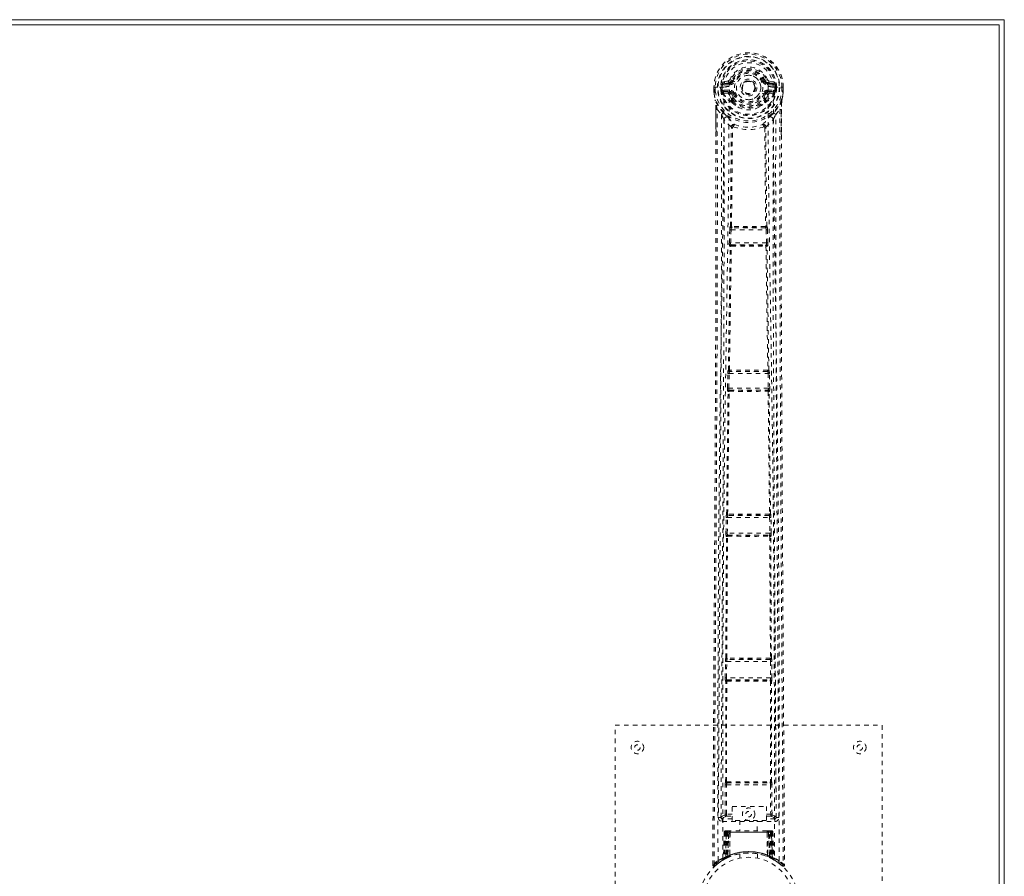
# Model space of a CAD drawing. Header units: inches. Extents: x 16.8 to 112.3, y 43.7 to 73.5.
# Tile 7 of 7: x 90.2 to 112.3, y 54.2 to 73.5. Entities that reach past the tile are written whole.
import ezdxf

# ---------------------------------------------------------------- set-up
doc = ezdxf.new("R2010")
doc.units = ezdxf.units.IN
doc.header["$MEASUREMENT"] = 0
doc.linetypes.add('SLD-Dashed', pattern=[0.075, 0.05, -0.025])
doc.linetypes.add('SLD-Solid', pattern=[0])

msp = doc.modelspace()

# ---------------------------------------------------------------- linework, layer by layer
at = {"color": 7, "linetype": 'SLD-Solid', "lineweight": 15}
for p, q in [((16.845, 73.465), (112.345, 73.465)), ((112.227, 73.347), (16.963, 73.347)), ((16.963, 73.347), (112.227, 73.347)), ((112.227, 43.833), (112.227, 73.347)), ((112.227, 73.347), (112.227, 43.833)), ((112.345, 73.465), (112.345, 43.715))]:
    msp.add_line(p, q, dxfattribs=at)
at = {"color": 7, "linetype": 'SLD-Dashed', "lineweight": 0}
for p, q in [((106.138, 72.089), (106.019, 72.066)), ((106.049, 72.03), (106.166, 72.05)), ((106.049, 72.03), (106.049, 72)), ((106.166, 72.03), (106.049, 72.03)), ((106.166, 72), (106.049, 72)), ((106.166, 72.05), (106.166, 72.03)), ((106.166, 72), (106.166, 72.03)), ((106.226, 72.094), (106.248, 72.084)), ((106.941, 72.084), (106.964, 72.094)), ((107.018, 72.117), (106.964, 72.094)), ((106.964, 72.094), (106.967, 72.087)), ((107.023, 72.05), (107.14, 72.03)), ((107.023, 72.05), (107.023, 72.03)), ((107.14, 72.03), (107.023, 72.03)), ((107.023, 72), (107.023, 72.03)), ((107.14, 72), (107.023, 72)), ((107.17, 72.066), (107.051, 72.089)), ((107.14, 72), (107.14, 72.03)), ((105.815, 71.943), (105.816, 71.865)), ((105.819, 71.943), (105.815, 71.943)), ((105.816, 71.944), (105.817, 71.864)), ((105.845, 71.943), (105.816, 71.943)), ((105.816, 71.865), (105.816, 71.865)), ((105.817, 71.818), (105.817, 71.814)), ((105.872, 71.943), (105.819, 71.943)), ((105.845, 71.943), (105.845, 71.866)), ((105.895, 71.943), (105.872, 71.943)), ((106.041, 71.943), (105.895, 71.943)), ((105.967, 71.871), (105.966, 71.943)), ((105.996, 71.871), (105.967, 71.869)), ((105.967, 71.869), (105.967, 71.871)), ((106.001, 71.943), (105.996, 71.943)), ((105.996, 71.943), (105.996, 71.872)), ((105.997, 71.871), (106.002, 71.851)), ((106.002, 71.867), (106.001, 71.943)), ((106.002, 71.851), (106.002, 71.867)), ((106.008, 71.829), (106.011, 71.825)), ((106.011, 71.825), (106.021, 71.815)), ((106.137, 71.794), (106.021, 71.815)), ((106.037, 71.878), (106.037, 71.848)), ((106.037, 71.878), (106.166, 71.878)), ((106.166, 71.823), (106.037, 71.848)), ((106.037, 71.848), (106.166, 71.848)), ((106.041, 71.943), (106.041, 71.943)), ((106.166, 71.878), (106.166, 71.848)), ((106.166, 71.823), (106.166, 71.848)), ((106.221, 71.782), (106.209, 71.801)), ((106.248, 71.793), (106.221, 71.782)), ((106.221, 71.782), (106.262, 71.695)), ((106.928, 71.695), (106.968, 71.782)), ((106.968, 71.782), (106.941, 71.793)), ((106.981, 71.678), (107.025, 71.771)), ((107.023, 71.878), (107.023, 71.848)), ((107.023, 71.878), (107.153, 71.878)), ((107.153, 71.848), (107.023, 71.823)), ((107.023, 71.823), (107.023, 71.848)), ((107.023, 71.848), (107.153, 71.848)), ((107.053, 71.794), (107.169, 71.815)), ((107.149, 71.943), (107.149, 71.943)), ((107.149, 71.943), (107.317, 71.943)), ((107.153, 71.848), (107.153, 71.878)), ((107.179, 71.825), (107.169, 71.815)), ((107.169, 71.815), (107.169, 71.815)), ((107.169, 71.815), (107.169, 71.815)), ((107.179, 71.825), (107.181, 71.829)), ((107.179, 71.825), (107.179, 71.825)), ((107.193, 71.871), (107.187, 71.851)), ((107.187, 71.851), (107.188, 71.867)), ((107.188, 71.943), (107.194, 71.943)), ((107.188, 71.867), (107.188, 71.943)), ((107.188, 71.943), (107.188, 71.943)), ((107.193, 71.872), (107.194, 71.943)), ((107.223, 71.869), (107.193, 71.871)), ((107.223, 71.943), (107.223, 71.87)), ((107.223, 71.87), (107.223, 71.869)), ((107.317, 71.943), (107.37, 71.943)), ((107.344, 71.866), (107.345, 71.943)), ((107.345, 71.943), (107.373, 71.943)), ((107.374, 71.943), (107.37, 71.943)), ((107.372, 71.864), (107.373, 71.944)), ((107.373, 71.818), (107.373, 71.814)), ((107.374, 71.943), (107.374, 71.865)), ((107.374, 71.865), (107.374, 71.865)), ((105.847, 71.641), (105.844, 71.659)), ((106.208, 71.64), (106.208, 71.678)), ((106.225, 71.597), (106.213, 71.616)), ((106.232, 71.681), (106.232, 71.643)), ((106.958, 71.643), (106.958, 71.681)), ((106.977, 71.616), (106.965, 71.597)), ((106.981, 71.64), (106.981, 71.678)), ((105.859, 70.838), (105.859, 71.445)), ((105.888, 71.445), (105.985, 71.33)), ((107.205, 71.33), (107.301, 71.445)), ((107.331, 71.445), (107.331, 70.871)), ((106.187, 68.814), (106.207, 71.034)), ((106.203, 71.051), (106.203, 71.051)), ((106.211, 68.816), (106.231, 71.037)), ((106.23, 71.037), (106.23, 71.037)), ((106.959, 71.037), (106.979, 68.816)), ((106.959, 71.037), (106.959, 71.037)), ((107.002, 68.814), (106.982, 71.034)), ((106.986, 71.051), (106.986, 71.051)), ((106.162, 68.443), (106.17, 68.738)), ((106.17, 68.738), (106.171, 68.766)), ((106.183, 68.813), (106.187, 68.814)), ((106.192, 68.442), (106.199, 68.737)), ((106.199, 68.737), (106.99, 68.737)), ((106.213, 68.782), (106.217, 68.783)), ((106.977, 68.782), (106.213, 68.782)), ((106.973, 68.811), (106.973, 68.811)), ((106.973, 68.783), (106.977, 68.782)), ((106.99, 68.737), (106.998, 68.442)), ((107.006, 68.813), (107.002, 68.814)), ((107.02, 68.738), (107.018, 68.766)), ((107.028, 68.443), (107.02, 68.738)), ((106.998, 68.442), (106.192, 68.442)), ((106.181, 68.365), (106.17, 68.368)), ((106.211, 68.394), (106.2, 68.397)), ((106.2, 68.397), (106.989, 68.397)), ((106.989, 68.397), (106.978, 68.394)), ((106.98, 68.371), (106.98, 68.371)), ((107.008, 68.365), (107.019, 68.368)), ((106.138, 65.579), (106.14, 65.58)), ((106.168, 65.548), (106.17, 65.549)), ((107.022, 65.548), (106.168, 65.548)), ((107.019, 65.549), (107.022, 65.548)), ((107.052, 65.579), (107.049, 65.58)), ((106.121, 65.177), (106.128, 65.504)), ((106.151, 65.176), (106.158, 65.503)), ((106.158, 65.503), (107.032, 65.503)), ((107.032, 65.503), (107.039, 65.176)), ((107.069, 65.177), (107.061, 65.504)), ((106.101, 62.342), (106.133, 65.099)), ((106.123, 62.344), (106.156, 65.1)), ((106.133, 65.099), (106.127, 65.102)), ((107.039, 65.176), (106.151, 65.176)), ((106.163, 65.128), (106.157, 65.131)), ((106.157, 65.131), (107.033, 65.131)), ((107.033, 65.131), (107.026, 65.128)), ((107.034, 65.1), (107.066, 62.344)), ((107.056, 65.099), (107.063, 65.102)), ((107.088, 62.342), (107.056, 65.099)), ((106.086, 61.914), (106.092, 62.266)), ((106.1, 62.341), (106.101, 62.342)), ((106.116, 61.913), (106.121, 62.266)), ((106.121, 62.266), (107.068, 62.266)), ((106.13, 62.311), (106.131, 62.312)), ((107.06, 62.311), (106.13, 62.311)), ((106.136, 62.312), (106.136, 62.312)), ((107.054, 62.312), (107.054, 62.312)), ((107.058, 62.312), (107.06, 62.311)), ((107.068, 62.266), (107.073, 61.913)), ((107.09, 62.341), (107.088, 62.342)), ((107.103, 61.914), (107.098, 62.266)), ((106.082, 59.101), (106.097, 61.837)), ((106.097, 61.837), (106.092, 61.839)), ((106.104, 59.102), (106.119, 61.838)), ((107.073, 61.913), (106.116, 61.913)), ((106.127, 61.866), (106.122, 61.868)), ((106.122, 61.868), (107.067, 61.868)), ((106.131, 61.866), (106.131, 61.866)), ((107.059, 61.866), (107.059, 61.866)), ((107.067, 61.868), (107.063, 61.866)), ((107.07, 61.838), (107.086, 59.102)), ((107.092, 61.837), (107.097, 61.839)), ((107.107, 59.101), (107.092, 61.837)), ((106.07, 58.655), (106.073, 59.025)), ((106.081, 59.1), (106.082, 59.101)), ((106.1, 58.654), (106.102, 59.025)), ((106.102, 59.025), (107.087, 59.025)), ((106.11, 59.07), (106.112, 59.071)), ((107.079, 59.07), (106.11, 59.07)), ((106.116, 59.071), (106.116, 59.071)), ((107.073, 59.071), (107.073, 59.071)), ((107.078, 59.071), (107.079, 59.07)), ((107.087, 59.025), (107.09, 58.654)), ((107.109, 59.1), (107.107, 59.101)), ((107.12, 58.655), (107.117, 59.025)), ((106.081, 58.578), (106.077, 58.58)), ((106.079, 56.321), (106.081, 58.578)), ((107.09, 58.654), (106.1, 58.654)), ((106.1, 56.322), (106.102, 58.579)), ((106.11, 58.608), (106.107, 58.609)), ((106.107, 58.609), (107.083, 58.609)), ((106.115, 58.607), (106.114, 58.607)), ((107.075, 58.607), (107.075, 58.607)), ((107.083, 58.609), (107.079, 58.608)), ((107.087, 58.579), (107.089, 56.322)), ((107.109, 58.578), (107.113, 58.58)), ((107.111, 56.321), (107.109, 58.578)), ((103.595, 49.59), (103.595, 57.59)), ((103.595, 57.59), (109.595, 57.59)), ((109.595, 57.59), (109.595, 49.59)), ((106.068, 55.586), (106.07, 56.246)), ((106.078, 56.321), (106.079, 56.321)), ((106.098, 55.586), (106.1, 56.246)), ((106.1, 56.246), (107.09, 56.246)), ((106.108, 56.291), (106.108, 56.291)), ((106.108, 56.291), (107.082, 56.291)), ((107.081, 56.291), (107.082, 56.291)), ((107.09, 56.246), (107.091, 55.586)), ((107.111, 56.321), (107.111, 56.321)), ((107.121, 55.586), (107.12, 56.246)), ((106.227, 55.586), (106.098, 55.586)), ((106.227, 55.761), (106.996, 55.761)), ((106.227, 55.447), (106.227, 55.761)), ((106.996, 55.761), (106.996, 55.447)), ((106.996, 55.586), (107.091, 55.586)), ((105.914, 55.514), (105.974, 55.514)), ((105.974, 55.518), (105.975, 55.516)), ((105.974, 55.514), (105.976, 55.503)), ((105.975, 55.513), (105.976, 55.503)), ((106.004, 55.484), (106.004, 55.424)), ((106.227, 55.484), (106.004, 55.484)), ((106.004, 55.424), (107.185, 55.424)), ((106.096, 55.541), (106.227, 55.541)), ((106.996, 55.447), (106.227, 55.447)), ((106.4, 55.447), (106.4, 55.215)), ((106.79, 55.215), (106.79, 55.447)), ((106.996, 55.541), (107.093, 55.541)), ((107.185, 55.484), (106.996, 55.484)), ((107.185, 55.424), (107.185, 55.484)), ((107.213, 55.503), (107.215, 55.514)), ((107.213, 55.503), (107.214, 55.513)), ((107.215, 55.516), (107.215, 55.518)), ((107.215, 55.514), (107.275, 55.514)), ((106.048, 55.186), (106.027, 54.58)), ((106.061, 55.186), (106.04, 54.588)), ((106.061, 55.186), (106.048, 55.186)), ((106.048, 55.186), (106.087, 55.186)), ((106.08, 55.186), (106.059, 54.599)), ((106.08, 55.189), (106.06, 54.595)), ((106.147, 55.186), (106.08, 55.186)), ((106.086, 54.628), (106.087, 55.186)), ((106.087, 55.186), (107.102, 55.186)), ((106.101, 55.215), (106.091, 55.215)), ((106.1, 55.186), (106.1, 54.635)), ((107.089, 55.186), (106.101, 55.186)), ((106.164, 55.215), (106.11, 55.215)), ((106.119, 55.186), (106.119, 54.643)), ((106.119, 55.186), (107.071, 55.186)), ((106.127, 54.634), (106.147, 55.186)), ((106.148, 55.186), (106.129, 54.635)), ((106.147, 55.186), (106.148, 55.186)), ((106.17, 54.662), (106.175, 55.186)), ((106.178, 55.186), (106.174, 54.664)), ((106.178, 55.186), (106.175, 55.186)), ((106.185, 55.215), (106.178, 55.215)), ((107.011, 55.186), (106.178, 55.186)), ((107.004, 55.215), (106.185, 55.215)), ((107.012, 55.215), (107.005, 55.215)), ((107.016, 54.664), (107.011, 55.186)), ((107.014, 55.186), (107.011, 55.186)), ((107.014, 55.186), (107.02, 54.662)), ((107.08, 55.215), (107.025, 55.215)), ((107.061, 54.635), (107.041, 55.186)), ((107.041, 55.186), (107.043, 55.186)), ((107.043, 55.186), (107.062, 54.634)), ((107.11, 55.186), (107.043, 55.186)), ((107.07, 55.215), (107.077, 55.215)), ((107.071, 54.643), (107.071, 55.186)), ((107.098, 55.215), (107.089, 55.215)), ((107.089, 55.186), (107.089, 54.635)), ((107.089, 55.186), (107.128, 55.186)), ((107.103, 55.186), (107.103, 54.628)), ((107.13, 54.595), (107.109, 55.189)), ((107.11, 55.186), (107.13, 54.599)), ((107.128, 55.186), (107.149, 54.588)), ((107.142, 55.186), (107.128, 55.186)), ((107.142, 55.186), (107.163, 54.58)), ((106.395, 54.697), (106.395, 54.601)), ((106.795, 54.601), (106.795, 54.697)), ((105.942, 54.508), (105.838, 54.425)), ((105.926, 54.498), (105.945, 54.513)), ((106.051, 54.577), (105.948, 54.513)), ((106.012, 54.555), (106.026, 54.563)), ((106.027, 54.58), (106.04, 54.588)), ((106.044, 54.574), (106.111, 54.608)), ((106.059, 54.599), (106.127, 54.634)), ((106.086, 54.628), (106.099, 54.602)), ((106.111, 54.608), (106.112, 54.609)), ((106.114, 54.61), (106.112, 54.609)), ((106.13, 54.617), (106.119, 54.643)), ((106.129, 54.635), (106.127, 54.634)), ((106.159, 54.628), (106.129, 54.614)), ((106.17, 54.662), (106.174, 54.664)), ((107.012, 54.637), (107.018, 54.635)), ((107.016, 54.664), (107.02, 54.662)), ((107.071, 54.643), (107.059, 54.617)), ((107.062, 54.634), (107.061, 54.635)), ((107.062, 54.634), (107.13, 54.599)), ((107.076, 54.609), (107.077, 54.609)), ((107.078, 54.609), (107.079, 54.608)), ((107.079, 54.608), (107.145, 54.574)), ((107.088, 54.603), (107.09, 54.602)), ((107.149, 54.588), (107.163, 54.58)), ((107.158, 54.568), (107.171, 54.56)), ((107.164, 54.563), (107.177, 54.555)), ((105.788, 54.448), (105.818, 54.448))]:
    msp.add_line(p, q, dxfattribs=at)
at = {"color": 7, "linetype": 'SLD-Dashed', "lineweight": 0, "flags": 128}
for points in [[(107.032, 71.961), (107.025, 72.04), (107.001, 72.117), (106.96, 72.188), (106.904, 72.249), (106.837, 72.298), (106.761, 72.335), (106.679, 72.357), (106.595, 72.365), (106.51, 72.357), (106.428, 72.335), (106.352, 72.298), (106.285, 72.249), (106.23, 72.188), (106.189, 72.117), (106.164, 72.04), (106.158, 71.961)], [(106.049, 72), (106.026, 72.004), (106.007, 72.017)], [(106.015, 54.597), (106.013, 57.035), (106.018, 59.471), (106.033, 61.906), (106.061, 64.339), (106.091, 66.248), (106.122, 68.155), (106.149, 70.059), (106.158, 71.961)], [(106.276, 72.073), (106.27, 72.075), (106.265, 72.077), (106.261, 72.079), (106.256, 72.081), (106.253, 72.082), (106.25, 72.083), (106.249, 72.084), (106.248, 72.084)], [(106.914, 72.073), (106.919, 72.075), (106.924, 72.077), (106.929, 72.079), (106.933, 72.081), (106.936, 72.082), (106.939, 72.083), (106.941, 72.084), (106.941, 72.084)], [(107.032, 71.961), (107.041, 70.025), (107.068, 68.086), (107.101, 66.144), (107.13, 64.2), (107.153, 62.254), (107.171, 59.703), (107.176, 57.151), (107.174, 54.597)], [(107.183, 72.017), (107.163, 72.004), (107.14, 72)], [(105.815, 71.943), (105.815, 71.943), (105.816, 71.943), (105.816, 71.943)], [(105.845, 71.866), (105.839, 71.865), (105.833, 71.865), (105.827, 71.865), (105.823, 71.865), (105.819, 71.865), (105.816, 71.865), (105.815, 71.865), (105.816, 71.865)], [(105.845, 71.865), (105.844, 71.861), (105.836, 71.85), (105.834, 71.845), (105.833, 71.84), (105.832, 71.836), (105.831, 71.834), (105.83, 71.833), (105.826, 71.831), (105.823, 71.83), (105.822, 71.829), (105.821, 71.828), (105.82, 71.824), (105.819, 71.815), (105.819, 71.814), (105.818, 71.813), (105.818, 71.813), (105.817, 71.814)], [(105.817, 71.818), (105.829, 71.73), (105.844, 71.659)], [(105.817, 71.814), (105.83, 71.722), (105.846, 71.648)], [(105.907, 54.542), (105.904, 56.985), (105.908, 59.426), (105.922, 61.867), (105.948, 64.305), (105.976, 66.218), (106.006, 68.13), (106.031, 70.038), (106.041, 71.943)], [(105.997, 71.871), (105.996, 71.871), (105.996, 71.871)], [(106.002, 71.867), (106.018, 71.875), (106.037, 71.878)], [(106.164, 71.771), (106.151, 71.788), (106.137, 71.794)], [(106.208, 71.678), (106.185, 71.72), (106.164, 71.771)], [(106.276, 71.805), (106.27, 71.803), (106.265, 71.8), (106.261, 71.798), (106.256, 71.797), (106.253, 71.795), (106.25, 71.794), (106.249, 71.793), (106.248, 71.793)], [(106.914, 71.805), (106.919, 71.803), (106.924, 71.8), (106.929, 71.798), (106.933, 71.797), (106.936, 71.795), (106.939, 71.794), (106.941, 71.793), (106.941, 71.793)], [(107.025, 71.771), (107.039, 71.788), (107.053, 71.794)], [(107.283, 54.542), (107.285, 56.985), (107.281, 59.426), (107.267, 61.867), (107.241, 64.305), (107.214, 66.219), (107.184, 68.13), (107.159, 70.038), (107.149, 71.943)], [(107.153, 71.878), (107.171, 71.875), (107.188, 71.867)], [(107.193, 71.871), (107.193, 71.871), (107.193, 71.871)], [(107.343, 71.648), (107.359, 71.722), (107.373, 71.814)], [(107.344, 71.866), (107.35, 71.865), (107.356, 71.865), (107.362, 71.865), (107.367, 71.865), (107.37, 71.865), (107.373, 71.865), (107.374, 71.865), (107.374, 71.865)], [(107.373, 71.814), (107.372, 71.813), (107.371, 71.813), (107.37, 71.813), (107.37, 71.815), (107.369, 71.823), (107.368, 71.827), (107.367, 71.829), (107.366, 71.829), (107.363, 71.83), (107.361, 71.831), (107.359, 71.832), (107.358, 71.834), (107.357, 71.841), (107.356, 71.846), (107.354, 71.85), (107.348, 71.857), (107.345, 71.861), (107.344, 71.865)], [(107.373, 71.818), (107.36, 71.73), (107.345, 71.659)], [(107.373, 71.943), (107.374, 71.943), (107.375, 71.943), (107.374, 71.943)], [(105.844, 71.659), (105.845, 71.654), (105.846, 71.648)], [(106.027, 71.37), (105.926, 71.493), (105.846, 71.648)], [(106.213, 71.616), (106.212, 71.617), (106.208, 71.64)], [(106.225, 71.597), (106.303, 71.53), (106.356, 71.501)], [(106.834, 71.501), (106.887, 71.531), (106.965, 71.597)], [(106.981, 71.64), (106.977, 71.617), (106.977, 71.616)], [(107.343, 71.648), (107.263, 71.493), (107.163, 71.37)], [(107.339, 71.615), (107.335, 71.561), (107.331, 71.445)], [(107.345, 71.659), (107.342, 71.639), (107.339, 71.615)], [(107.343, 71.648), (107.345, 71.654), (107.345, 71.659)], [(105.818, 54.448), (105.823, 55.383), (105.829, 56.355), (105.835, 57.363), (105.84, 58.132), (105.841, 58.234), (105.841, 58.337), (105.842, 58.44), (105.843, 58.543), (105.843, 58.646), (105.844, 58.771), (105.846, 59.137), (105.849, 59.473), (105.85, 59.776), (105.852, 60.047), (105.855, 60.555), (105.858, 60.999), (105.862, 61.657), (105.865, 62.256), (105.869, 62.798), (105.872, 63.406), (105.875, 64.026), (105.881, 65.224), (105.887, 66.5), (105.89, 67.732), (105.892, 68.973), (105.892, 70.223), (105.888, 71.445)], [(105.859, 71.445), (105.858, 71.445), (105.86, 71.445), (105.862, 71.445), (105.865, 71.445), (105.87, 71.445), (105.875, 71.445), (105.881, 71.445), (105.888, 71.445)], [(105.86, 71.445), (105.861, 71.167), (105.862, 70.928), (105.862, 70.837)], [(105.985, 71.33), (105.986, 70.572), (105.986, 69.777), (105.986, 68.947), (105.984, 68.08), (105.981, 67.229), (105.979, 66.512), (105.975, 65.827), (105.972, 65.091), (105.968, 64.305), (105.966, 64.063), (105.965, 63.818), (105.964, 63.568), (105.962, 63.35), (105.961, 63.173), (105.96, 62.988), (105.959, 62.794), (105.958, 62.591), (105.955, 62.182), (105.953, 61.742), (105.95, 61.27), (105.949, 61.177), (105.949, 61.154), (105.949, 61.137), (105.949, 61.114), (105.949, 61.085), (105.948, 61.049), (105.948, 61.007), (105.947, 60.861), (105.946, 60.668), (105.945, 60.467), (105.943, 60.232), (105.941, 59.964), (105.941, 59.85), (105.94, 59.73), (105.939, 59.605), (105.938, 59.475), (105.938, 59.392), (105.937, 59.312), (105.932, 58.477), (105.927, 57.673), (105.923, 56.911), (105.918, 56.191), (105.914, 55.514)], [(107.275, 55.514), (107.272, 56.126), (107.268, 56.772), (107.264, 57.455), (107.259, 58.172), (107.255, 58.914), (107.254, 59.014), (107.253, 59.114), (107.253, 59.215), (107.252, 59.316), (107.251, 59.418), (107.251, 59.547), (107.248, 59.932), (107.246, 60.275), (107.244, 60.575), (107.242, 60.833), (107.242, 60.976), (107.241, 61.101), (107.24, 61.209), (107.24, 61.299), (107.239, 61.373), (107.239, 61.43), (107.238, 61.56), (107.237, 61.735), (107.234, 62.257), (107.231, 62.739), (107.229, 62.969), (107.228, 63.188), (107.227, 63.397), (107.225, 63.657), (107.224, 63.919), (107.222, 64.175), (107.221, 64.424), (107.215, 65.543), (107.21, 66.733), (107.206, 67.873), (107.204, 69.028), (107.203, 70.192), (107.205, 71.33)], [(107.301, 71.445), (107.298, 70.109), (107.297, 68.755), (107.3, 67.377), (107.304, 66.051), (107.311, 64.685), (107.318, 63.319), (107.325, 62.018), (107.332, 60.865), (107.337, 60.059), (107.345, 58.734), (107.353, 57.591), (107.359, 56.502), (107.366, 55.454), (107.372, 54.447)], [(107.331, 71.445), (107.331, 71.445), (107.33, 71.445), (107.327, 71.445), (107.324, 71.445), (107.32, 71.445), (107.314, 71.445), (107.308, 71.445), (107.301, 71.445)], [(107.327, 70.871), (107.328, 71.114), (107.329, 71.445)], [(106.044, 71.218), (106.041, 67.293), (106.022, 63.367), (105.998, 59.441), (105.974, 55.514)], [(106.203, 71.051), (106.118, 71.13), (106.044, 71.218)], [(106.122, 71.282), (106.132, 71.273), (106.137, 71.267)], [(106.251, 71.057), (106.246, 71.067), (106.24, 71.074), (106.232, 71.079), (106.224, 71.08), (106.216, 71.077), (106.21, 71.071), (106.205, 71.062), (106.203, 71.051)], [(106.986, 71.051), (106.984, 71.062), (106.98, 71.071), (106.973, 71.077), (106.966, 71.08), (106.957, 71.079), (106.95, 71.074), (106.943, 71.067), (106.939, 71.057)], [(106.986, 71.051), (107.071, 71.13), (107.145, 71.218)], [(107.067, 71.282), (107.058, 71.273), (107.052, 71.267)], [(107.215, 55.514), (107.191, 59.441), (107.167, 63.367), (107.148, 67.293), (107.145, 71.218)], [(107.331, 70.871), (107.33, 67.197), (107.35, 62.947), (107.376, 58.698), (107.402, 54.448)], [(105.788, 54.448), (105.814, 58.698), (105.839, 62.947), (105.859, 67.197), (105.859, 70.838)], [(106.17, 68.738), (106.173, 68.738), (106.18, 68.737), (106.189, 68.737), (106.199, 68.737)], [(106.211, 68.816), (106.204, 68.813), (106.2, 68.808), (106.198, 68.802), (106.197, 68.797), (106.2, 68.791), (106.204, 68.787), (106.21, 68.784), (106.217, 68.783)], [(106.211, 68.816), (106.213, 68.813), (106.215, 68.812), (106.216, 68.811), (106.217, 68.811)], [(106.973, 68.783), (106.979, 68.784), (106.985, 68.787), (106.99, 68.791), (106.992, 68.797), (106.992, 68.802), (106.989, 68.808), (106.985, 68.813), (106.979, 68.816)], [(106.973, 68.811), (106.974, 68.811), (106.975, 68.812), (106.976, 68.813), (106.979, 68.816)], [(106.99, 68.737), (107, 68.737), (107.009, 68.737), (107.016, 68.738), (107.02, 68.738)], [(106.162, 68.443), (106.163, 68.443), (106.165, 68.443), (106.168, 68.443), (106.172, 68.443), (106.176, 68.443), (106.181, 68.443), (106.186, 68.443), (106.192, 68.442)], [(106.998, 68.442), (107.003, 68.443), (107.008, 68.443), (107.013, 68.443), (107.017, 68.443), (107.021, 68.443), (107.024, 68.443), (107.026, 68.443), (107.028, 68.443)], [(106.14, 65.58), (106.161, 66.973), (106.181, 68.365)], [(106.163, 65.582), (106.184, 66.975), (106.205, 68.367)], [(106.211, 68.394), (106.205, 68.393), (106.199, 68.391), (106.196, 68.387), (106.193, 68.383), (106.193, 68.378), (106.195, 68.374), (106.199, 68.37), (106.204, 68.367)], [(106.21, 68.371), (106.209, 68.371), (106.208, 68.371), (106.206, 68.37), (106.204, 68.367)], [(106.985, 68.367), (106.99, 68.37), (106.994, 68.374), (106.996, 68.378), (106.996, 68.383), (106.994, 68.387), (106.99, 68.391), (106.985, 68.393), (106.978, 68.394)], [(106.985, 68.367), (107.006, 66.975), (107.027, 65.582)], [(107.049, 65.58), (107.029, 66.973), (107.008, 68.365)], [(106.163, 65.582), (106.157, 65.578), (106.152, 65.573), (106.15, 65.568), (106.15, 65.562), (106.152, 65.557), (106.157, 65.553), (106.163, 65.55), (106.17, 65.549)], [(107.019, 65.549), (107.026, 65.55), (107.033, 65.553), (107.037, 65.557), (107.039, 65.562), (107.039, 65.568), (107.037, 65.573), (107.033, 65.578), (107.027, 65.582)], [(107.021, 65.577), (107.022, 65.577), (107.023, 65.577), (107.024, 65.578), (107.027, 65.582)], [(106.128, 65.504), (106.131, 65.504), (106.138, 65.504), (106.148, 65.504), (106.158, 65.503)], [(106.129, 65.523), (106.129, 65.518), (106.13, 65.504)], [(107.032, 65.503), (107.042, 65.504), (107.052, 65.504), (107.058, 65.504), (107.061, 65.504)], [(107.059, 65.504), (107.06, 65.518), (107.06, 65.523)], [(106.121, 65.177), (106.122, 65.177), (106.124, 65.177), (106.127, 65.177), (106.131, 65.176), (106.135, 65.176), (106.14, 65.176), (106.145, 65.176), (106.151, 65.176)], [(106.163, 65.128), (106.157, 65.127), (106.151, 65.125), (106.147, 65.121), (106.145, 65.117), (106.145, 65.112), (106.147, 65.108), (106.15, 65.104), (106.156, 65.1)], [(106.161, 65.105), (106.16, 65.105), (106.159, 65.104), (106.158, 65.103), (106.156, 65.1)], [(107.033, 65.1), (107.039, 65.104), (107.043, 65.108), (107.045, 65.112), (107.044, 65.117), (107.042, 65.121), (107.038, 65.125), (107.033, 65.127), (107.026, 65.128)], [(107.039, 65.176), (107.044, 65.176), (107.05, 65.176), (107.054, 65.176), (107.059, 65.176), (107.063, 65.177), (107.066, 65.177), (107.068, 65.177), (107.069, 65.177)], [(106.092, 62.286), (106.092, 62.28), (106.094, 62.266)], [(106.092, 62.266), (106.094, 62.266), (106.101, 62.266), (106.111, 62.266), (106.121, 62.266)], [(106.123, 62.344), (106.117, 62.34), (106.113, 62.335), (106.111, 62.33), (106.111, 62.324), (106.114, 62.319), (106.118, 62.315), (106.124, 62.313), (106.131, 62.312)], [(106.123, 62.344), (106.126, 62.34), (106.127, 62.339), (106.128, 62.339), (106.129, 62.339)], [(107.058, 62.312), (107.065, 62.313), (107.071, 62.315), (107.076, 62.319), (107.078, 62.324), (107.078, 62.33), (107.076, 62.335), (107.072, 62.34), (107.066, 62.344)], [(107.06, 62.339), (107.061, 62.339), (107.062, 62.339), (107.064, 62.34), (107.066, 62.344)], [(107.068, 62.266), (107.078, 62.266), (107.088, 62.266), (107.095, 62.266), (107.098, 62.266)], [(107.096, 62.266), (107.097, 62.28), (107.097, 62.286)], [(106.086, 61.914), (106.088, 61.914), (106.09, 61.914), (106.092, 61.914), (106.096, 61.914), (106.101, 61.914), (106.106, 61.914), (106.111, 61.913), (106.116, 61.913)], [(106.127, 61.866), (106.12, 61.865), (106.115, 61.863), (106.111, 61.859), (106.108, 61.855), (106.108, 61.85), (106.11, 61.845), (106.114, 61.841), (106.119, 61.838)], [(106.124, 61.842), (106.123, 61.842), (106.123, 61.842), (106.121, 61.841), (106.119, 61.838)], [(107.07, 61.838), (107.076, 61.841), (107.08, 61.845), (107.081, 61.85), (107.081, 61.855), (107.079, 61.859), (107.075, 61.863), (107.069, 61.865), (107.063, 61.866)], [(107.07, 61.838), (107.068, 61.841), (107.067, 61.842), (107.066, 61.842), (107.065, 61.842)], [(107.073, 61.913), (107.079, 61.913), (107.084, 61.914), (107.089, 61.914), (107.093, 61.914), (107.097, 61.914), (107.1, 61.914), (107.102, 61.914), (107.103, 61.914)], [(107.212, 56.085), (107.209, 56.528), (107.206, 57.098), (107.203, 57.63), (107.2, 58.122), (107.197, 58.568), (107.194, 58.976), (107.192, 59.346), (107.19, 59.678), (107.187, 60.133), (107.185, 60.43)], [(106.073, 59.041), (106.073, 59.037), (106.075, 59.025)], [(106.073, 59.025), (106.075, 59.025), (106.082, 59.025), (106.092, 59.025), (106.102, 59.025)], [(106.104, 59.102), (106.098, 59.098), (106.094, 59.094), (106.092, 59.088), (106.092, 59.083), (106.095, 59.078), (106.099, 59.074), (106.105, 59.072), (106.112, 59.071)], [(106.104, 59.102), (106.106, 59.099), (106.108, 59.097), (106.109, 59.097), (106.11, 59.097)], [(107.078, 59.071), (107.084, 59.072), (107.09, 59.074), (107.095, 59.078), (107.097, 59.083), (107.097, 59.088), (107.095, 59.094), (107.092, 59.098), (107.086, 59.102)], [(107.08, 59.097), (107.081, 59.097), (107.082, 59.097), (107.083, 59.099), (107.086, 59.102)], [(107.087, 59.025), (107.097, 59.025), (107.107, 59.025), (107.114, 59.025), (107.117, 59.025)], [(107.115, 59.025), (107.116, 59.037), (107.116, 59.041)], [(106.07, 58.655), (106.071, 58.655), (106.073, 58.655), (106.076, 58.655), (106.08, 58.655), (106.084, 58.654), (106.089, 58.654), (106.094, 58.654), (106.1, 58.654)], [(106.11, 58.608), (106.104, 58.607), (106.098, 58.604), (106.094, 58.601), (106.092, 58.596), (106.092, 58.591), (106.093, 58.586), (106.097, 58.582), (106.102, 58.579)], [(106.108, 58.583), (106.107, 58.583), (106.106, 58.583), (106.105, 58.582), (106.102, 58.579)], [(107.087, 58.579), (107.092, 58.582), (107.096, 58.586), (107.098, 58.591), (107.098, 58.596), (107.095, 58.601), (107.091, 58.604), (107.085, 58.607), (107.079, 58.608)], [(107.087, 58.579), (107.085, 58.582), (107.083, 58.583), (107.083, 58.583), (107.082, 58.583)], [(107.09, 58.654), (107.095, 58.654), (107.101, 58.654), (107.105, 58.654), (107.11, 58.655), (107.114, 58.655), (107.117, 58.655), (107.119, 58.655), (107.12, 58.655)], [(106.07, 56.246), (106.071, 56.246), (106.073, 56.246), (106.076, 56.246), (106.08, 56.246), (106.084, 56.246), (106.089, 56.246), (106.094, 56.246), (106.1, 56.246)], [(106.1, 56.322), (106.095, 56.318), (106.091, 56.314), (106.089, 56.309), (106.089, 56.303), (106.091, 56.299), (106.096, 56.295), (106.102, 56.292), (106.108, 56.291)], [(106.1, 56.322), (106.103, 56.319), (106.104, 56.317), (106.105, 56.317), (106.106, 56.317)], [(106.106, 56.317), (106.348, 56.317), (106.595, 56.317), (106.841, 56.317), (107.083, 56.317)], [(106.113, 56.291), (106.23, 56.291), (106.349, 56.291), (106.468, 56.291), (106.588, 56.291), (106.698, 56.291), (106.808, 56.291), (106.914, 56.291), (106.996, 56.291), (107.077, 56.291)], [(107.081, 56.291), (107.088, 56.292), (107.094, 56.295), (107.098, 56.299), (107.1, 56.303), (107.101, 56.309), (107.099, 56.314), (107.094, 56.318), (107.089, 56.322)], [(107.09, 56.246), (107.1, 56.246), (107.11, 56.246), (107.117, 56.246), (107.12, 56.246)], [(106.068, 55.586), (106.072, 55.586), (106.078, 55.586), (106.087, 55.586), (106.098, 55.586)], [(107.121, 55.586), (107.118, 55.586), (107.111, 55.586), (107.102, 55.586), (107.091, 55.586)], [(105.974, 55.514), (105.997, 55.543), (106.067, 55.571)], [(106.004, 55.484), (106.027, 55.513), (106.096, 55.541)], [(107.093, 55.541), (107.162, 55.513), (107.185, 55.484)], [(107.215, 55.514), (107.192, 55.543), (107.123, 55.571)], [(106.1, 55.186), (106.086, 55.186), (106.073, 55.186), (106.065, 55.186), (106.061, 55.186)], [(106.08, 55.186), (106.08, 55.186), (106.082, 55.186), (106.085, 55.186), (106.09, 55.186), (106.096, 55.186), (106.103, 55.186), (106.111, 55.186), (106.119, 55.186)], [(106.087, 55.186), (106.087, 55.197), (106.087, 55.206), (106.087, 55.213), (106.087, 55.213)], [(106.175, 55.186), (106.165, 55.186), (106.157, 55.186), (106.151, 55.186), (106.148, 55.186)], [(106.175, 55.186), (106.175, 55.191), (106.176, 55.197), (106.177, 55.202), (106.178, 55.206), (106.18, 55.21), (106.181, 55.213), (106.183, 55.214), (106.185, 55.215)], [(107.005, 55.215), (107.008, 55.213), (107.011, 55.206), (107.013, 55.196), (107.014, 55.186)], [(107.041, 55.186), (107.039, 55.186), (107.033, 55.186), (107.024, 55.186), (107.014, 55.186)], [(107.071, 55.186), (107.078, 55.186), (107.086, 55.186), (107.093, 55.186), (107.099, 55.186), (107.104, 55.186), (107.108, 55.186), (107.109, 55.186), (107.11, 55.186)], [(107.103, 55.186), (107.118, 55.186), (107.13, 55.186), (107.135, 55.186), (107.139, 55.186), (107.142, 55.186)], [(106.083, 54.594), (106.091, 54.599), (106.098, 54.605)], [(106.172, 54.635), (106.173, 54.636), (106.174, 54.638), (106.174, 54.64), (106.174, 54.644), (106.174, 54.648), (106.173, 54.652), (106.171, 54.657), (106.17, 54.662)], [(107.018, 54.635), (107.016, 54.636), (107.016, 54.638), (107.015, 54.64), (107.015, 54.644), (107.016, 54.648), (107.017, 54.652), (107.018, 54.657), (107.02, 54.662)], [(107.177, 54.555), (107.176, 54.556), (107.175, 54.556)], [(107.353, 54.428), (107.36, 54.424), (107.368, 54.422), (107.377, 54.421), (107.385, 54.422), (107.391, 54.426), (107.397, 54.431), (107.4, 54.438), (107.401, 54.445)], [(107.402, 54.448), (107.401, 54.448), (107.399, 54.448), (107.393, 54.448), (107.383, 54.448), (107.378, 54.448), (107.372, 54.448)]]:
    msp.add_lwpolyline(points, dxfattribs=at)
at = {"color": 7, "linetype": 'SLD-Dashed', "lineweight": 0}
for centre, radius in [((106.595, 71.939), 0.7), ((106.595, 71.939), 0.69), ((106.595, 71.939), 0.623), ((106.595, 71.939), 0.32), ((106.595, 71.939), 0.275), ((106.595, 71.939), 0.188), ((106.595, 71.939), 0.156), ((106.595, 71.939), 0.142), ((106.595, 71.939), 0.14), ((106.595, 71.939), 0.138), ((104.095, 57.09), 0.141), ((104.095, 57.09), 0.0625), ((109.095, 57.09), 0.141), ((109.095, 57.09), 0.0625), ((106.595, 55.59), 0.14), ((106.595, 55.59), 0.0625), ((106.595, 53.59), 1.125), ((106.595, 53.59), 1.03)]:
    msp.add_circle(centre, radius, dxfattribs=at)
for centre, radius, start, end in [((106.595, 71.939), 0.78, 0, 179.6863), ((106.595, 71.939), 0.78, 0.3208, 179.6784), ((106.595, 71.939), 0.75, 0.3211, 179.6789), ((106.595, 71.939), 0.629, 0.4095, 179.5861), ((106.595, 71.939), 0.599, 0.4095, 179.5861), ((106.595, 71.943), 0.554, 0.0503, 179.957), ((106.595, 71.939), 0.459, 22.774, 157.226), ((106.595, 71.939), 0.4, 22.774, 157.226), ((106.595, 71.939), 0.376, 22.774, 157.226), ((106.595, 71.939), 0.346, 22.7736, 157.2264), ((106.595, 71.939), 0.275, 90.0004, 269.9996), ((106.595, 71.939), 0.275, 269.9994, 90.0006), ((106.595, 71.939), 0.593, 172.3909, 179.5868), ((106.211, 71.99), 0.206, 158.3392, 172.3399), ((106.048, 72.06), 0.0299, 167.8868, 271.9573), ((106.156, 71.572), 0.389, 89.6789, 107.1681), ((106.167, 72.08), 0.0301, 162.39, 268.5415), ((106.129, 72.134), 0.0456, 281.3979, 337.4236), ((106.16, 72.121), 0.0714, 274.7351, 337.153), ((106.166, 72.119), 0.089, 270, 337.226), ((106.166, 72.119), 0.119, 270.0025, 337.223), ((104.191, 67.323), 5.187, 66.898, 67.5534), ((107.023, 72.119), 0.119, 202.7746, 269.9998), ((107.023, 72.119), 0.089, 202.774, 270), ((107.03, 72.122), 0.0716, 208.9548, 265.1638), ((107.06, 72.134), 0.0457, 202.6522, 258.5184), ((107.023, 72.08), 0.0301, 271.4563, 17.6197), ((107.039, 71.602), 0.358, 72.1172, 91.0928), ((107.141, 72.06), 0.0299, 268.0507, 12.1053), ((106.979, 71.99), 0.206, 7.6543, 21.6562), ((106.595, 71.939), 0.593, 0.4056, 7.6091), ((106.253, 71.853), 0.437, 178.3529, 185.5999), ((106.648, 71.86), 0.832, 179.6705, 182.8988), ((106.595, 71.939), 0.788, 189.1184, 350.8816), ((106.595, 71.939), 0.753, 185.5813, 354.4206), ((106.595, 71.939), 0.632, 186.2979, 353.7021), ((106.595, 71.939), 0.602, 186.4998, 353.5002), ((106.077, 71.858), 0.075, 185.4798, 203.3273), ((106.036, 71.817), 0.0305, 89.0065, 157.7948), ((106.458, 72.029), 0.491, 204.6711, 241.7218), ((106.398, 72.031), 0.435, 209.8477, 244.1932), ((106.167, 71.793), 0.0299, 91.0979, 179.1191), ((106.195, 71.765), 0.031, 31.7528, 170.0589), ((106.166, 71.759), 0.119, 22.777, 89.9975), ((106.166, 71.759), 0.089, 22.774, 90), ((106.165, 71.769), 0.0542, 36.1817, 89.4197), ((106.595, 71.939), 0.376, 202.774, 337.226), ((106.595, 71.939), 0.346, 202.7736, 337.2264), ((107.023, 71.759), 0.119, 90.0002, 157.2254), ((107.023, 71.759), 0.089, 90, 157.226), ((106.738, 72.023), 0.483, 297.9645, 335.8035), ((107.029, 71.759), 0.0647, 94.6835, 158.9233), ((106.995, 71.765), 0.031, 10.0014, 148.1897), ((106.792, 72.031), 0.434, 295.7994, 330.1531), ((107.023, 71.793), 0.0299, 0.8846, 88.8984), ((107.153, 71.817), 0.0305, 22.1954, 90.9947), ((107.082, 71.866), 0.106, 339.3009, 351.8921), ((108.888, 71.779), 1.518, 176.7091, 178.6165), ((106.579, 71.86), 0.795, 357.0254, 0.4048), ((102.157, 70.781), 3.79, 10.0808, 13.2267), ((103.011, 71.359), 2.851, 1.7253, 5.684), ((104.533, 71.468), 1.325, 359.0056, 7.5039), ((106.239, 71.675), 0.0305, 40.9372, 174.0451), ((106.229, 71.607), 0.0743, 88.1532, 106.2988), ((106.229, 71.568), 0.0747, 88.1664, 106.2287), ((106.268, 71.585), 0.0441, 127.0387, 165.3984), ((106.265, 71.649), 0.0463, 93.6868, 135.7344), ((106.595, 71.949), 0.451, 216.3978, 323.6022), ((106.263, 71.643), 0.0316, 180.6839, 225.4388), ((106.595, 71.971), 0.498, 224.7106, 315.2894), ((106.595, 71.934), 0.41, 215.7149, 324.3067), ((106.951, 71.675), 0.0305, 5.9542, 139.016), ((106.925, 71.649), 0.0466, 44.3441, 86.1483), ((106.926, 71.643), 0.0316, 314.5901, 359.2872), ((106.922, 71.585), 0.0441, 14.6315, 52.934), ((106.96, 71.607), 0.0745, 73.7194, 91.8342), ((106.96, 71.568), 0.0746, 73.7678, 91.8399), ((111.046, 70.778), 3.804, 166.7791, 169.9134), ((110.423, 71.347), 3.095, 175.0386, 178.2151), ((106.679, 70.651), 0.971, 132.1781, 135.6394), ((112.131, 74.535), 6.932, 207.5428, 208.5892), ((107.564, 72.942), 2.199, 225.6344, 229.0177), ((106.595, 71.905), 0.47, 239.4265, 300.6393), ((105.627, 72.94), 2.196, 310.9786, 314.3665), ((101.015, 74.558), 6.981, 331.4144, 332.4536), ((106.512, 70.652), 0.969, 44.3541, 47.822), ((106.105, 71.216), 0.0608, 58.0518, 177.8233), ((106.862, 71.775), 0.885, 215.0122, 229.1424), ((106.264, 71.048), 0.0608, 71.8534, 176.6918), ((106.336, 71.035), 0.0884, 127.1409, 165.7063), ((106.595, 71.887), 0.841, 248.2524, 291.7506), ((106.328, 71.775), 0.885, 310.8552, 324.9918), ((106.925, 71.048), 0.0608, 3.3124, 108.1468), ((106.853, 71.035), 0.0883, 14.2736, 52.8792), ((107.085, 71.216), 0.0608, 2.172, 121.9483), ((106.18, 71.037), 0.0278, 354.3172, 31.8353), ((106.228, 70.962), 0.0745, 87.7873, 105.7729), ((106.255, 71.032), 0.0249, 99.8157, 168.1817), ((106.595, 71.956), 0.963, 249.0618, 290.9478), ((106.934, 71.031), 0.026, 13.3909, 78.5569), ((106.962, 70.962), 0.0746, 74.2283, 92.2057), ((107.012, 71.036), 0.0299, 149.4705, 184.3596), ((106.254, 68.77), 0.0829, 149.0793, 183.0473), ((106.213, 68.812), 0.0301, 178.5721, 269.1281), ((106.206, 68.74), 0.0768, 86.88, 104.3977), ((106.217, 68.813), 0.0301, 178.5536, 269.0936), ((106.258, 68.744), 0.0589, 140.1569, 187.0219), ((106.259, 68.805), 0.0426, 171.3744, 209.9113), ((106.595, 34.865), 33.948, 89.3629, 90.6386), ((106.222, 68.75), 0.0332, 89.4442, 98.2104), ((106.595, 35.007), 33.779, 89.3678, 90.6322), ((106.931, 68.805), 0.0426, 330.0884, 8.6447), ((106.968, 68.754), 0.0294, 81.2188, 91.1267), ((106.972, 68.813), 0.0301, 270.9023, 1.4414), ((106.976, 68.812), 0.0301, 270.8805, 1.4193), ((106.931, 68.744), 0.0589, 352.9959, 39.8253), ((106.983, 68.74), 0.0768, 75.6063, 93.1161), ((106.935, 68.77), 0.0828, 356.9509, 30.9235), ((106.31, 68.422), 0.149, 171.8474, 201.0518), ((106.248, 68.43), 0.0583, 167.551, 213.7541), ((106.941, 68.43), 0.0583, 326.2407, 12.4543), ((106.88, 68.422), 0.149, 338.9505, 8.1433), ((106.2, 68.367), 0.0301, 90.7722, 178.1988), ((106.211, 68.364), 0.0301, 90.7959, 178.1132), ((106.2, 68.288), 0.0785, 86.9131, 103.9952), ((106.243, 68.375), 0.0331, 146.3942, 187.0183), ((106.595, 103.847), 35.478, 269.3768, 270.6206), ((106.215, 68.421), 0.0275, 261.8803, 270.238), ((106.595, 101.793), 33.401, 269.3485, 270.6515), ((106.975, 68.419), 0.0253, 269.4094, 278.4815), ((106.947, 68.375), 0.0331, 352.9698, 33.617), ((106.978, 68.364), 0.0301, 1.8957, 89.2043), ((106.979, 68.365), 0.00598, 16.9529, 83.8871), ((106.989, 68.288), 0.0785, 76.009, 93.0827), ((106.989, 68.367), 0.0301, 1.7762, 89.2528), ((106.319, 65.517), 0.192, 161.1589, 183.9113), ((106.168, 65.578), 0.0301, 178.8857, 269.4522), ((106.158, 65.497), 0.0847, 86.8309, 102.2662), ((106.17, 65.579), 0.0301, 178.884, 269.4317), ((106.232, 65.511), 0.0743, 149.6721, 185.713), ((106.169, 65.583), 0.0068, 194.3999, 264.5049), ((106.206, 65.571), 0.038, 170.8464, 213.5356), ((106.595, 31.685), 33.894, 89.2799, 90.7201), ((106.174, 65.524), 0.0253, 88.8325, 99.4474), ((106.595, 31.855), 33.697, 89.2857, 90.7143), ((106.983, 65.571), 0.038, 326.4288, 9.1892), ((107.015, 65.522), 0.0279, 81.0588, 90.6778), ((107.019, 65.579), 0.0301, 270.5772, 1.1071), ((107.021, 65.578), 0.0301, 270.557, 1.1142), ((106.958, 65.511), 0.0743, 354.2736, 30.33), ((107.031, 65.497), 0.0847, 77.7355, 93.1674), ((106.87, 65.517), 0.192, 356.0897, 18.8472), ((106.318, 65.155), 0.198, 173.7207, 195.553), ((106.157, 65.101), 0.0301, 90.506, 178.4852), ((106.163, 65.098), 0.0301, 90.5333, 178.4471), ((106.151, 65.013), 0.0881, 87.0319, 101.7899), ((106.224, 65.163), 0.0748, 170.0475, 205.3221), ((106.192, 65.109), 0.0313, 143.2214, 187.6736), ((106.595, 100.207), 35.105, 269.2922, 270.7078), ((106.167, 65.152), 0.0244, 261.2035, 270.3288), ((106.595, 98.507), 33.382, 269.2659, 270.7341), ((107.023, 65.152), 0.0242, 269.6463, 278.8213), ((106.997, 65.109), 0.0313, 352.2964, 36.8086), ((107.026, 65.098), 0.0301, 1.5386, 89.4719), ((107.028, 65.099), 0.00597, 15.8824, 84.2576), ((106.965, 65.163), 0.0749, 334.6965, 9.9339), ((107.032, 65.101), 0.0301, 1.4905, 89.5092), ((107.038, 65.012), 0.0881, 78.2122, 92.966), ((106.872, 65.155), 0.198, 344.4385, 6.2879), ((106.305, 62.281), 0.214, 163.5387, 183.8273), ((106.13, 62.341), 0.0301, 179.3625, 269.5314), ((106.119, 62.24), 0.104, 87.5807, 99.7935), ((106.131, 62.342), 0.0301, 179.3718, 269.5095), ((106.203, 62.274), 0.082, 153.3919, 185.7312), ((106.595, 28.357), 33.985, 89.2154, 90.7846), ((106.164, 62.333), 0.0351, 170.3055, 215.99), ((106.135, 62.287), 0.0246, 89.3, 99.4788), ((106.595, 28.686), 33.629, 89.218, 90.782), ((107.025, 62.333), 0.0351, 324.0105, 9.6928), ((107.054, 62.287), 0.0246, 80.5301, 90.6873), ((107.058, 62.342), 0.0301, 270.4777, 0.641), ((107.059, 62.341), 0.0301, 270.4827, 0.6233), ((106.986, 62.274), 0.0822, 354.2905, 26.5749), ((107.07, 62.24), 0.104, 80.2001, 92.4258), ((106.884, 62.281), 0.214, 356.1684, 16.4585), ((106.302, 61.893), 0.217, 174.5658, 194.5419), ((106.123, 61.838), 0.0301, 90.4565, 178.9528), ((106.127, 61.836), 0.0301, 90.4668, 178.9419), ((106.115, 61.727), 0.111, 87.85, 99.2516), ((106.197, 61.901), 0.0815, 171.387, 203.7004), ((106.155, 61.847), 0.0306, 141.6716, 188.4188), ((106.594, 96.814), 34.974, 269.2298, 270.7709), ((106.13, 61.887), 0.021, 260.3492, 270.6765), ((106.595, 95.26), 33.397, 269.2041, 270.7958), ((107.059, 61.887), 0.021, 269.32, 279.6387), ((107.035, 61.847), 0.0306, 351.5774, 38.3533), ((107.062, 61.836), 0.0301, 1.0527, 89.5296), ((106.993, 61.901), 0.0814, 336.2862, 8.6264), ((107.067, 61.838), 0.0301, 1.0399, 89.5508), ((107.075, 61.727), 0.111, 80.7451, 92.1533), ((106.888, 61.893), 0.216, 345.4441, 5.4483), ((106.277, 59.041), 0.205, 163.2931, 184.4471), ((106.111, 59.1), 0.0301, 179.815, 269.4962), ((106.1, 58.955), 0.147, 88.5229, 97.0032), ((106.112, 59.101), 0.0301, 179.8127, 269.4893), ((106.18, 59.034), 0.0786, 152.9935, 186.7435), ((106.143, 59.091), 0.0335, 170.2915, 217.5484), ((106.595, 24.99), 34.111, 89.1852, 90.8148), ((106.116, 59.047), 0.0237, 89.3456, 99.6046), ((106.595, 25.502), 33.572, 89.1835, 90.8164), ((107.047, 59.091), 0.0335, 322.4619, 9.6983), ((107.074, 59.047), 0.0238, 80.4194, 90.6305), ((107.077, 59.101), 0.0301, 270.5107, 0.1873), ((107.079, 59.1), 0.0301, 270.5091, 0.1887), ((107.009, 59.034), 0.0788, 353.3045, 26.9585), ((107.089, 58.955), 0.147, 82.9962, 91.4773), ((106.912, 59.041), 0.205, 355.552, 16.7078), ((106.273, 58.636), 0.204, 174.6946, 195.916), ((106.107, 58.579), 0.0301, 90.4917, 179.3684), ((106.111, 58.577), 0.0301, 90.5145, 179.3735), ((106.099, 58.415), 0.163, 88.7885, 96.4129), ((106.176, 58.643), 0.0775, 171.7301, 205.8431), ((106.138, 58.588), 0.0306, 140.9433, 188.8062), ((106.595, 93.362), 34.782, 269.198, 270.8021), ((106.114, 58.629), 0.0213, 260.2969, 270.6268), ((106.595, 92.025), 33.422, 269.1768, 270.8232), ((107.075, 58.628), 0.0212, 269.3662, 279.7211), ((107.051, 58.588), 0.0306, 351.2075, 39.0431), ((107.079, 58.577), 0.0301, 0.632, 89.489), ((107.013, 58.643), 0.0775, 334.1666, 8.2719), ((107.083, 58.579), 0.0301, 0.6276, 89.5033), ((107.09, 58.415), 0.164, 83.604, 91.2031), ((106.916, 58.636), 0.204, 344.0702, 5.3121), ((106.256, 56.263), 0.187, 162.0104, 185.1844), ((106.108, 56.321), 0.0301, 180.06, 268.6203), ((106.097, 56.085), 0.237, 89.2343, 94.4789), ((106.109, 56.321), 0.0301, 180.0824, 268.5991), ((106.17, 56.257), 0.0713, 151.3459, 188.5744), ((106.138, 56.311), 0.0324, 169.8882, 217.9171), ((106.112, 56.268), 0.0233, 87.7936, 98.9358), ((107.051, 56.311), 0.0324, 322.0708, 10.1041), ((107.078, 56.269), 0.0226, 80.9028, 92.3678), ((107.081, 56.321), 0.0301, 271.3978, 359.9116), ((107.081, 56.321), 0.0301, 271.3779, 359.9326), ((107.019, 56.257), 0.0714, 351.4514, 28.6176), ((107.082, 56.324), 0.0068, 275.4717, 343.715), ((107.092, 56.078), 0.243, 85.5939, 90.6936), ((106.933, 56.263), 0.188, 354.8342, 17.971), ((106.031, 55.583), 0.0373, 341.9637, 5.3165), ((105.79, 55.575), 0.308, 353.6872, 2.0575), ((107.355, 55.573), 0.264, 177.2269, 187.0165), ((107.167, 55.584), 0.0456, 176.8428, 195.8769), ((106.004, 55.514), 0.09, 179.6456, 269.9866), ((106.003, 55.512), 0.0277, 197.6079, 273.0858), ((106.097, 55.571), 0.03, 179.9615, 269.5898), ((107.093, 55.571), 0.03, 270.4255, 0.0142), ((107.185, 55.514), 0.09, 270.0115, 0.3563), ((107.187, 55.512), 0.0277, 266.8514, 342.3007), ((106.078, 55.185), 0.03, 89.9969, 178.0138), ((106.13, 55.118), 0.104, 113.9403, 139.2857), ((106.091, 55.185), 0.03, 90.0254, 178.039), ((106.105, 55.008), 0.205, 91.0498, 97.9572), ((106.11, 55.185), 0.03, 90.0682, 178.0591), ((106.125, 55.165), 0.0498, 96.4552, 155.6277), ((106.969, 55.195), 0.868, 178.6732, 180.5838), ((106.566, 55.193), 0.447, 177.1785, 180.8898), ((106.176, 55.185), 0.0299, 90.1846, 178.2038), ((106.178, 55.185), 0.0299, 90.1884, 178.2001), ((106.213, 55.192), 0.0353, 140.7483, 190.7472), ((106.977, 55.192), 0.0354, 349.2649, 39.2396), ((107.012, 55.185), 0.0299, 1.791, 89.8115), ((107.013, 55.185), 0.0299, 1.7999, 89.8116), ((106.633, 55.193), 0.437, 359.0687, 2.863), ((107.077, 55.181), 0.0334, 7.6584, 88.975), ((107.08, 55.185), 0.03, 1.9229, 89.9408), ((107.085, 55.002), 0.211, 82.3326, 88.9874), ((106.402, 55.188), 0.687, 359.804, 2.2205), ((107.098, 55.185), 0.03, 1.9699, 89.9657), ((107.06, 55.118), 0.104, 40.7294, 66.0446), ((107.112, 55.185), 0.03, 2.0005, 89.9889), ((106.595, 53.59), 1.157, 47.8168, 132.1804), ((106.595, 53.558), 1.19, 60.8728, 119.1272), ((106.595, 53.59), 1.127, 60.4639, 119.5361), ((106.595, 53.591), 1.155, 63.8884, 116.1119), ((106.595, 53.591), 1.155, 64.6406, 115.3589), ((106.595, 53.591), 1.155, 65.6608, 114.3392), ((106.595, 53.626), 1.12, 67.9114, 112.0886), ((106.582, 53.565), 1.187, 124.6488, 131.9705), ((106.584, 53.603), 1.11, 124.6101, 131.8824), ((106.58, 53.358), 1.362, 114.4705, 119.6094), ((105.937, 54.542), 0.03, 180.3192, 304.0799), ((106.594, 53.59), 1.127, 119.5342, 124.6648), ((106.541, 53.683), 1.02, 116.5686, 121.2289), ((105.997, 54.581), 0.03, 301.1174, 358.0202), ((106, 54.58), 0.0272, 300.0128, 2.6277), ((106.057, 54.61), 0.043, 197.0326, 245.7853), ((106.011, 54.589), 0.0299, 300.3327, 358.0917), ((106.331, 54.044), 0.602, 119.4204, 120.4819), ((106.581, 53.96), 0.832, 126.5103, 131.8074), ((106.57, 53.977), 0.808, 125.582, 130.9562), ((106.597, 53.586), 1.132, 114.3246, 119.2295), ((106.029, 54.6), 0.0299, 299.2808, 358.1921), ((106.031, 54.598), 0.0281, 298.4179, 1.1729), ((106.6, 53.944), 0.849, 124.5347, 129.5537), ((106.167, 54.656), 0.0702, 197.3115, 221.0785), ((106.098, 54.635), 0.0297, 295.5317, 358.5405), ((106.099, 54.635), 0.0297, 295.4783, 358.5131), ((106.594, 53.591), 1.126, 112.0321, 115.3581), ((106.554, 54.033), 0.737, 121.4404, 125.2543), ((106.144, 54.646), 0.0346, 344.8923, 31.0249), ((107.045, 54.646), 0.0346, 148.9658, 195.117), ((106.631, 54.026), 0.745, 54.7679, 58.5388), ((106.593, 53.585), 1.132, 60.7723, 65.6762), ((107.09, 54.635), 0.0297, 181.4643, 244.5444), ((107.092, 54.635), 0.0297, 181.4878, 244.4534), ((106.605, 53.965), 0.823, 50.3656, 55.546), ((107.011, 54.661), 0.083, 321.3915, 341.4274), ((107.05, 54.643), 0.0549, 313.6129, 344.152), ((106.621, 53.98), 0.805, 49.031, 54.4272), ((106.615, 53.968), 0.821, 48.1555, 53.5238), ((107.16, 54.6), 0.0299, 181.8162, 240.7265), ((107.154, 54.596), 0.0236, 171.9853, 235.2573), ((106.714, 53.795), 0.89, 59.6718, 61.1398), ((107.179, 54.589), 0.0299, 181.9116, 239.68), ((107.133, 54.61), 0.043, 294.1854, 342.9891), ((106.594, 53.588), 1.129, 55.343, 60.4609), ((107.19, 54.58), 0.0278, 174.9388, 239.387), ((107.193, 54.581), 0.03, 181.9992, 238.8794), ((106.609, 53.357), 1.363, 60.3937, 65.5284), ((107.253, 54.542), 0.03, 235.9285, 359.6724), ((106.604, 53.602), 1.112, 47.935, 55.3793), ((106.608, 53.565), 1.187, 48.0295, 55.3512), ((105.818, 54.448), 0.03, 179.6546, 312.1676), ((105.929, 54.528), 0.138, 215.9317, 228.4465), ((107.372, 54.448), 0.03, 227.8324, 0.3454), ((108.471, 53.431), 1.497, 137.2372, 138.3846)]:
    msp.add_arc(centre, radius, start, end, dxfattribs=at)

doc.saveas('drawing.dxf')
